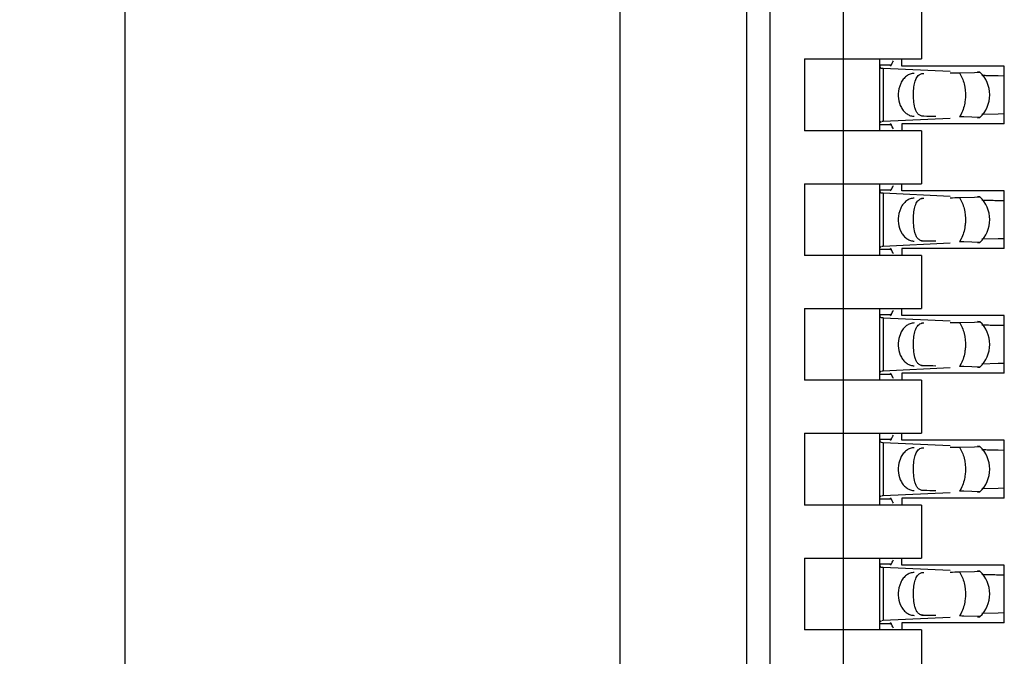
# Model space of a CAD drawing. Header units: inches. Extents: x 0 to 22, y 0 to 17.
# Tile 14 of 61: x 4.188 to 4.436, y 7.874 to 8.034. Entities that reach past the tile are written whole.
import ezdxf

# ---------------------------------------------------------------- set-up
doc = ezdxf.new("R2010")
doc.units = ezdxf.units.IN
doc.header["$LTSCALE"] = 1.21
doc.header["$MEASUREMENT"] = 0
doc.layers.get('0').update_dxf_attribs({"linetype": 'CONTINUOUS'})
doc.layers.add('DIMENSIONS', color=7, linetype='CONTINUOUS')
doc.styles.get("Standard").update_dxf_attribs({"font": 'txt', "width": 0.8})
doc.dimstyles.new('DIMSTYLE_1', dxfattribs={"dimtxt": 0.125, "dimasz": 0.18, "dimexe": 0.18, "dimexo": 0.0625, "dimgap": 0.09, "dimtad": 0, "dimtih": 1, "dimtoh": 1, "dimdec": 3, "dimzin": 4, "dimdsep": 46, "dimtxsty": 'STANDARD', "dimblk": '_FILLED', "dimblk1": '_FILLED', "dimblk2": '_FILLED', "dimcen": 0.09, "dimadec": 0, "dimazin": 0, "dimtp": 0.01, "dimtm": 0.01, "dimtfac": 1, "dimtdec": 3, "dimtofl": 0, "dimtmove": 0, "dimatfit": 3, "dimldrblk": '_FILLED', "dimfxl": 1, "dimtolj": 1, "dimtzin": 4, "dimarcsym": 0})

# ---------------------------------------------------------------- blocks, each defined once
blk = doc.blocks.new('*D16')
at = {"layer": 'DIMENSIONS', "color": 2, "linetype": 'CONTINUOUS'}
blk.add_line((4.337998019, 6.2692184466), (3.445098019, 6.2692184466), dxfattribs=at)
at = {"layer": 'DIMENSIONS', "color": 2, "linetype": 'CONTINUOUS', "insert": (3.382598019, 6.3317184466), "char_height": 0.125, "width": 1.525, "attachment_point": 3, "line_spacing_factor": 0.9}
blk.add_mtext('-4.822{\\Ftxt.shx;\\W1.000000;\\H0.125000; }[122.48]', dxfattribs=at)
blk = doc.blocks.new('_FILLED')
at = {"color": 0, "linetype": 'BYBLOCK'}
blk.add_solid([(0, 0), (-1, 0.1736111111), (-1, -0.1736111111)], dxfattribs=at)
blk = doc.blocks.new('*D17')
at = {"layer": 'DIMENSIONS', "color": 2, "linetype": 'CONTINUOUS'}
for p, q in [((3.7807905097, 6.1477749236), (3.6201636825, 5.9958963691)), ((4.326098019, 6.1477749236), (3.7807905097, 6.1477749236)), ((3.6201636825, 5.9958963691), (3.445098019, 5.9958963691))]:
    blk.add_line(p, q, dxfattribs=at)
at = {"layer": 'DIMENSIONS', "color": 2, "linetype": 'CONTINUOUS', "insert": (3.382598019, 6.0583963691), "char_height": 0.125, "width": 1.525, "attachment_point": 3, "line_spacing_factor": 0.9}
blk.add_mtext('-4.943{\\Ftxt.shx;\\W1.000000;\\H0.125000; }[125.56]', dxfattribs=at)

msp = doc.modelspace()

# ---------------------------------------------------------------- linework, layer by layer
at = {"color": 7, "linetype": 'CONTINUOUS'}
for p, q in [((4.2143854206, 10.282284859), (4.2143854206, 7.0781520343)), ((4.3393854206, 7.0781395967), (4.3393854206, 10.2822972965)), ((4.3713366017, 7.385423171), (4.3713366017, 10.2200688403)), ((4.3772421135, 7.5035334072), (4.3772421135, 10.040934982)), ((4.3957460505, 7.5678205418), (4.3957460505, 10.0376714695)), ((4.4154310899, 8.0377853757), (4.4154310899, 8.024399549)), ((4.3859035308, 8.024399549), (4.4154310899, 8.024399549)), ((4.3859035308, 8.024399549), (4.3859035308, 8.0062893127)), ((4.4048011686, 8.024399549), (4.4048011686, 8.0062893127)), ((4.41047046, 8.0226278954), (4.41047046, 8.024399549)), ((4.4048011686, 8.0229061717), (4.4077463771, 8.0229061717)), ((4.4048021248, 8.0229644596), (4.404801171, 8.0228958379)), ((4.4048011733, 8.0228942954), (4.4049701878, 8.022259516)), ((4.4049701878, 8.022259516), (4.4051883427, 8.0221180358)), ((4.4051883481, 8.022119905), (4.4055462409, 8.0220980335)), ((4.4057680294, 8.0220866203), (4.4226511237, 8.0213025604)), ((4.4077463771, 8.0229061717), (4.4074563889, 8.0225790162)), ((4.4362972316, 8.0226278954), (4.41047046, 8.0226278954)), ((4.424986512, 8.0209094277), (4.4287344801, 8.0209893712)), ((4.4287344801, 8.0209893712), (4.4301509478, 8.021081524)), ((4.4301509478, 8.021081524), (4.4295210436, 8.0211340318)), ((4.4362972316, 8.0080609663), (4.4362972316, 8.0226278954)), ((4.415578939, 8.0207162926), (4.4160108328, 8.0207578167)), ((4.4347645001, 8.0201897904), (4.4362810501, 8.0201577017)), ((4.4101548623, 8.0182503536), (4.4096778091, 8.0168577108)), ((4.4051883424, 8.008570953), (4.4048427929, 8.0081672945)), ((4.4057680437, 8.0086017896), (4.4053529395, 8.0085798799)), ((4.4226511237, 8.0093863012), (4.4057680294, 8.0086022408)), ((4.4301510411, 8.0096074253), (4.4261139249, 8.0097607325)), ((4.4295210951, 8.0095548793), (4.4301010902, 8.0095938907)), ((4.4347644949, 8.0104989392), (4.430606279, 8.0103887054)), ((4.4362810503, 8.0105310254), (4.4347644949, 8.0104989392)), ((4.4154310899, 8.0062893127), (4.3859035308, 8.0062893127)), ((4.4077463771, 8.00778269), (4.4048011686, 8.00778269)), ((4.404801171, 8.0077930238), (4.4048021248, 8.0077244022)), ((4.4048427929, 8.0081672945), (4.4048011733, 8.0077945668)), ((4.4074564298, 8.0081098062), (4.4077463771, 8.00778269)), ((4.4362972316, 8.0080609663), (4.41047046, 8.0080609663)), ((4.41047046, 8.0080609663), (4.41047046, 8.0062893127)), ((4.4154310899, 8.0062893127), (4.4154310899, 7.992903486)), ((4.3859035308, 7.992903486), (4.4154310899, 7.992903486)), ((4.3859035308, 7.992903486), (4.3859035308, 7.9747932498)), ((4.4048011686, 7.992903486), (4.4048011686, 7.9747932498)), ((4.4048011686, 7.9914101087), (4.4077463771, 7.9914101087)), ((4.4048021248, 7.9914683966), (4.404801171, 7.9913997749)), ((4.4048011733, 7.9913982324), (4.4049701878, 7.990763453)), ((4.4077463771, 7.9914101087), (4.4074563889, 7.9910829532)), ((4.41047046, 7.9911318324), (4.41047046, 7.992903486)), ((4.4362972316, 7.9911318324), (4.41047046, 7.9911318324)), ((4.4362972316, 7.9765649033), (4.4362972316, 7.9911318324)), ((4.4049701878, 7.990763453), (4.4051883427, 7.9906219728)), ((4.4051883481, 7.990623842), (4.4055462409, 7.9906019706)), ((4.4057680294, 7.9905905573), (4.4226511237, 7.9898064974)), ((4.415578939, 7.9892202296), (4.4160108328, 7.9892617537)), ((4.424986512, 7.9894133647), (4.4287344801, 7.9894933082)), ((4.4287344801, 7.9894933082), (4.4301509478, 7.989585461)), ((4.4301509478, 7.989585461), (4.4295210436, 7.9896379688)), ((4.4347645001, 7.9886937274), (4.4362810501, 7.9886616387)), ((4.4101548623, 7.9867542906), (4.4096778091, 7.9853616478)), ((4.4347644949, 7.9790028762), (4.430606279, 7.9788926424)), ((4.4362810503, 7.9790349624), (4.4347644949, 7.9790028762)), ((4.4077463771, 7.976286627), (4.4048011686, 7.976286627)), ((4.404801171, 7.9762969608), (4.4048021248, 7.9762283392)), ((4.4048427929, 7.9766712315), (4.4048011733, 7.9762985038)), ((4.4051883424, 7.97707489), (4.4048427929, 7.9766712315)), ((4.4057680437, 7.9771057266), (4.4053529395, 7.9770838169)), ((4.4226511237, 7.9778902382), (4.4057680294, 7.9771061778)), ((4.4074564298, 7.9766137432), (4.4077463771, 7.976286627)), ((4.4362972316, 7.9765649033), (4.41047046, 7.9765649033)), ((4.41047046, 7.9765649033), (4.41047046, 7.9747932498)), ((4.4301510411, 7.9781113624), (4.4261139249, 7.9782646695)), ((4.4295210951, 7.9780588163), (4.4301010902, 7.9780978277)), ((4.4154310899, 7.9747932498), (4.3859035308, 7.9747932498)), ((4.4154310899, 7.9747932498), (4.4154310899, 7.961407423)), ((4.3859035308, 7.961407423), (4.4154310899, 7.961407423)), ((4.3859035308, 7.961407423), (4.3859035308, 7.9432971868)), ((4.4048011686, 7.961407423), (4.4048011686, 7.9432971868)), ((4.41047046, 7.9596357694), (4.41047046, 7.961407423)), ((4.4048011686, 7.9599140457), (4.4077463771, 7.9599140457)), ((4.4048021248, 7.9599723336), (4.404801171, 7.9599037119)), ((4.4048011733, 7.9599021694), (4.4049701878, 7.9592673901)), ((4.4049701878, 7.9592673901), (4.4051883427, 7.9591259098)), ((4.4051883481, 7.959127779), (4.4055462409, 7.9591059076)), ((4.4057680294, 7.9590944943), (4.4226511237, 7.9583104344)), ((4.4077463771, 7.9599140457), (4.4074563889, 7.9595868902)), ((4.4362972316, 7.9596357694), (4.41047046, 7.9596357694)), ((4.4362972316, 7.9450688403), (4.4362972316, 7.9596357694)), ((4.415578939, 7.9577241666), (4.4160108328, 7.9577656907)), ((4.424986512, 7.9579173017), (4.4287344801, 7.9579972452)), ((4.4287344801, 7.9579972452), (4.4301509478, 7.9580893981)), ((4.4301509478, 7.9580893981), (4.4295210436, 7.9581419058)), ((4.4347645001, 7.9571976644), (4.4362810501, 7.9571655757)), ((4.4101548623, 7.9552582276), (4.4096778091, 7.9538655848)), ((4.4226511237, 7.9463941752), (4.4057680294, 7.9456101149)), ((4.4301510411, 7.9466152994), (4.4261139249, 7.9467686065)), ((4.4295210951, 7.9465627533), (4.4301010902, 7.9466017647)), ((4.4347644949, 7.9475068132), (4.430606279, 7.9473965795)), ((4.4362810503, 7.9475388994), (4.4347644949, 7.9475068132)), ((4.4077463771, 7.944790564), (4.4048011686, 7.944790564)), ((4.404801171, 7.9448008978), (4.4048021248, 7.9447322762)), ((4.4048427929, 7.9451751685), (4.4048011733, 7.9448024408)), ((4.4051883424, 7.945578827), (4.4048427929, 7.9451751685)), ((4.4057680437, 7.9456096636), (4.4053529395, 7.9455877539)), ((4.4074564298, 7.9451176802), (4.4077463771, 7.944790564)), ((4.4362972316, 7.9450688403), (4.41047046, 7.9450688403)), ((4.41047046, 7.9450688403), (4.41047046, 7.9432971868)), ((4.4154310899, 7.9432971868), (4.3859035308, 7.9432971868)), ((4.4154310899, 7.9432971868), (4.4154310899, 7.92991136)), ((4.3859035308, 7.92991136), (4.4154310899, 7.92991136)), ((4.3859035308, 7.92991136), (4.3859035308, 7.9118011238)), ((4.4048011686, 7.92991136), (4.4048011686, 7.9118011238)), ((4.41047046, 7.9281397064), (4.41047046, 7.92991136)), ((4.4048011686, 7.9284179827), (4.4077463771, 7.9284179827)), ((4.4048021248, 7.9284762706), (4.404801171, 7.9284076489)), ((4.4048011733, 7.9284061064), (4.4049701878, 7.9277713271)), ((4.4049701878, 7.9277713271), (4.4051883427, 7.9276298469)), ((4.4051883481, 7.927631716), (4.4055462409, 7.9276098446)), ((4.4057680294, 7.9275984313), (4.4226511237, 7.9268143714)), ((4.4077463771, 7.9284179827), (4.4074563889, 7.9280908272)), ((4.4362972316, 7.9281397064), (4.41047046, 7.9281397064)), ((4.424986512, 7.9264212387), (4.4287344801, 7.9265011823)), ((4.4287344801, 7.9265011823), (4.4301509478, 7.9265933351)), ((4.4301509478, 7.9265933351), (4.4295210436, 7.9266458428)), ((4.4362972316, 7.9135727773), (4.4362972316, 7.9281397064)), ((4.415578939, 7.9262281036), (4.4160108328, 7.9262696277)), ((4.4347645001, 7.9257016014), (4.4362810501, 7.9256695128)), ((4.4101548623, 7.9237621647), (4.4096778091, 7.9223695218)), ((4.4051883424, 7.914082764), (4.4048427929, 7.9136791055)), ((4.4057680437, 7.9141136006), (4.4053529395, 7.9140916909)), ((4.4226511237, 7.9148981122), (4.4057680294, 7.9141140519)), ((4.4301510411, 7.9151192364), (4.4261139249, 7.9152725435)), ((4.4295210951, 7.9150666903), (4.4301010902, 7.9151057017)), ((4.4347644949, 7.9160107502), (4.430606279, 7.9159005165)), ((4.4362810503, 7.9160428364), (4.4347644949, 7.9160107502)), ((4.4154310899, 7.9118011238), (4.3859035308, 7.9118011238)), ((4.4077463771, 7.913294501), (4.4048011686, 7.913294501)), ((4.404801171, 7.9133048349), (4.4048021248, 7.9132362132)), ((4.4048427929, 7.9136791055), (4.4048011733, 7.9133063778)), ((4.4074564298, 7.9136216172), (4.4077463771, 7.913294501)), ((4.4362972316, 7.9135727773), (4.41047046, 7.9135727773)), ((4.41047046, 7.9135727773), (4.41047046, 7.9118011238)), ((4.4154310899, 7.9118011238), (4.4154310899, 7.898415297)), ((4.3859035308, 7.898415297), (4.4154310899, 7.898415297)), ((4.3859035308, 7.898415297), (4.3859035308, 7.8803050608)), ((4.4048011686, 7.898415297), (4.4048011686, 7.8803050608)), ((4.4048011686, 7.8969219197), (4.4077463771, 7.8969219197)), ((4.4048021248, 7.8969802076), (4.404801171, 7.8969115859)), ((4.4048011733, 7.8969100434), (4.4049701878, 7.8962752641)), ((4.4077463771, 7.8969219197), (4.4074563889, 7.8965947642)), ((4.41047046, 7.8966436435), (4.41047046, 7.898415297)), ((4.4362972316, 7.8966436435), (4.41047046, 7.8966436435)), ((4.4362972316, 7.8820767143), (4.4362972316, 7.8966436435)), ((4.4049701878, 7.8962752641), (4.4051883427, 7.8961337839)), ((4.4051883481, 7.896135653), (4.4055462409, 7.8961137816)), ((4.4057680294, 7.8961023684), (4.4226511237, 7.8953183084)), ((4.415578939, 7.8947320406), (4.4160108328, 7.8947735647)), ((4.424986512, 7.8949251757), (4.4287344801, 7.8950051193)), ((4.4287344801, 7.8950051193), (4.4301509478, 7.8950972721)), ((4.4301509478, 7.8950972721), (4.4295210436, 7.8951497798)), ((4.4347645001, 7.8942055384), (4.4362810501, 7.8941734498)), ((4.4101548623, 7.8922661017), (4.4096778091, 7.8908734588)), ((4.4347644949, 7.8845146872), (4.430606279, 7.8844044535)), ((4.4362810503, 7.8845467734), (4.4347644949, 7.8845146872)), ((4.4077463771, 7.881798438), (4.4048011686, 7.881798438)), ((4.404801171, 7.8818087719), (4.4048021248, 7.8817401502)), ((4.4048427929, 7.8821830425), (4.4048011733, 7.8818103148)), ((4.4051883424, 7.882586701), (4.4048427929, 7.8821830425)), ((4.4057680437, 7.8826175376), (4.4053529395, 7.8825956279)), ((4.4226511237, 7.8834020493), (4.4057680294, 7.8826179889)), ((4.4074564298, 7.8821255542), (4.4077463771, 7.881798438)), ((4.4362972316, 7.8820767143), (4.41047046, 7.8820767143)), ((4.41047046, 7.8820767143), (4.41047046, 7.8803050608)), ((4.4301510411, 7.8836231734), (4.4261139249, 7.8837764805)), ((4.4295210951, 7.8835706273), (4.4301010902, 7.8836096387)), ((4.4154310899, 7.8803050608), (4.3859035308, 7.8803050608)), ((4.4154310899, 7.8803050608), (4.4154310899, 7.866919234))]:
    msp.add_line(p, q, dxfattribs=at)
at = {"color": 9, "linetype": 'CONTINUOUS'}
for p, q in [((4.4057680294, 8.0220866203), (4.4057680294, 8.0086022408)), ((4.4154310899, 8.0207578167), (4.4160108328, 8.0207578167)), ((4.4160108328, 8.009931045), (4.4154310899, 8.009931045)), ((4.4253980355, 8.0104909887), (4.4249865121, 8.009779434)), ((4.4057680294, 7.9905905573), (4.4057680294, 7.9771061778)), ((4.4154310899, 7.9892617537), (4.4160108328, 7.9892617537)), ((4.4253980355, 7.9789949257), (4.4249865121, 7.978283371)), ((4.4160108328, 7.978434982), (4.4154310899, 7.978434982)), ((4.4057680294, 7.9590944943), (4.4057680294, 7.9456101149)), ((4.4154310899, 7.9577656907), (4.4160108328, 7.9577656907)), ((4.4160108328, 7.946938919), (4.4154310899, 7.946938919)), ((4.4253980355, 7.9474988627), (4.4249865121, 7.946787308)), ((4.4057680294, 7.9275984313), (4.4057680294, 7.9141140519)), ((4.4154310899, 7.9262696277), (4.4160108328, 7.9262696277)), ((4.4160108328, 7.9154428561), (4.4154310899, 7.9154428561)), ((4.4253980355, 7.9160027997), (4.4249865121, 7.9152912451)), ((4.4057680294, 7.8961023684), (4.4057680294, 7.8826179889)), ((4.4154310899, 7.8947735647), (4.4160108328, 7.8947735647)), ((4.4253980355, 7.8845067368), (4.4249865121, 7.8837951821)), ((4.4160108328, 7.8839467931), (4.4154310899, 7.8839467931))]:
    msp.add_line(p, q, dxfattribs=at)
at = {"color": 7, "linetype": 'CONTINUOUS'}
for centre, radius, start, end in [((4.4073462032, 8.0562705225), 0.0342198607, 266.9848544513, 267.356632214), ((4.4247578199, 8.0153444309), 0.0078740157, 313.2313990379, 46.7695386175), ((4.4392244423, 8.2814830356), 0.2613250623, 268.110127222, 268.3298669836), ((4.4415281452, 8.3618260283), 0.3417010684, 268.3363875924, 268.582163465), ((4.4473029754, 8.5891279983), 0.569076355, 268.5671778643, 268.7374983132), ((4.4184042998, 7.578982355), 0.4308473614, 88.9746889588, 89.1246374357), ((4.4073462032, 8.0247744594), 0.0342198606, 266.9848544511, 267.3566322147), ((4.4247578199, 7.9838483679), 0.0078740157, 313.2313990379, 46.7695386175), ((4.4392244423, 8.2499869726), 0.2613250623, 268.110127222, 268.3298669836), ((4.4415281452, 8.3303299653), 0.3417010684, 268.3363875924, 268.582163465), ((4.4473029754, 8.5576319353), 0.569076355, 268.5671778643, 268.7374983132), ((4.4184042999, 7.5474862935), 0.4308473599, 88.9746889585, 89.1246374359), ((4.4073462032, 7.9932783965), 0.0342198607, 266.9848544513, 267.356632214), ((4.4247578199, 7.9523523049), 0.0078740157, 313.2313990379, 46.7695386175), ((4.4392244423, 8.2184909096), 0.2613250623, 268.110127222, 268.3298669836), ((4.4415281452, 8.2988339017), 0.3417010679, 268.3363875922, 268.5821634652), ((4.4473029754, 8.5261358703), 0.569076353, 268.5671778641, 268.7374983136), ((4.4184042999, 7.5159902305), 0.4308473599, 88.9746889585, 89.1246374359), ((4.4073462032, 7.9617823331), 0.0342198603, 266.9848544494, 267.3566322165), ((4.4247578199, 7.9208562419), 0.0078740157, 313.2313990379, 46.7695386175), ((4.4392244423, 8.1869948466), 0.2613250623, 268.110127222, 268.3298669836), ((4.4415281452, 8.2673378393), 0.3417010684, 268.3363875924, 268.582163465), ((4.4473029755, 8.4946398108), 0.5690763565, 268.5671778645, 268.737498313), ((4.4184042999, 7.4844941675), 0.4308473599, 88.9746889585, 89.1246374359), ((4.4073462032, 7.9302862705), 0.0342198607, 266.9848544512, 267.356632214), ((4.4247578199, 7.8893601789), 0.0078740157, 313.2313990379, 46.7695386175), ((4.4392244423, 8.1554987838), 0.2613250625, 268.110127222, 268.3298669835), ((4.4415281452, 8.2358417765), 0.3417010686, 268.3363875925, 268.5821634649), ((4.4473029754, 8.4631437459), 0.5690763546, 268.5671778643, 268.7374983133), ((4.4184042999, 7.4529981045), 0.4308473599, 88.9746889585, 89.1246374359)]:
    msp.add_arc(centre, radius, start, end, dxfattribs=at)
for centre, major_axis, ratio, start_param, end_param in [((4.4066085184, 8.0339273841), (-0, 0.0118110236), 0.2679491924, -2.7738167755, -2.5765937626), ((4.0883510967, 8.0153444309), (0.4711895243, 0.0078735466), 0.0001824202, -0.7820906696, -0.7749796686), ((4.0883510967, 8.0153444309), (0.4711895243, -0.0078735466), 0.0001824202, 0.7929389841, 0.8018391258), ((4.4066085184, 7.9967614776), (0, 0.0118110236), 0.2679491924, -0.5650009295, -0.3677758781), ((4.4066085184, 8.0024313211), (0, 0.0118110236), 0.2679491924, -2.7738167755, -2.5765937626), ((4.0883510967, 7.9838483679), (0.4711895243, 0.0078735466), 0.0001824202, -0.7820906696, -0.7749796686), ((4.4066085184, 7.9652654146), (0, 0.0118110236), 0.2679491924, -0.5650009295, -0.3677758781), ((4.0883510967, 7.9838483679), (0.4711895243, -0.0078735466), 0.0001824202, 0.7929389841, 0.8018391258), ((4.4066085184, 7.9709352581), (-0, 0.0118110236), 0.2679491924, -2.7738167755, -2.5765937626), ((4.0883510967, 7.9523523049), (0.4711895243, 0.0078735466), 0.0001824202, -0.7820906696, -0.7749796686), ((4.0883510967, 7.9523523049), (0.4711895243, -0.0078735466), 0.0001824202, 0.7929389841, 0.8018391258), ((4.4066085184, 7.9337693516), (-0, 0.0118110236), 0.2679491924, -0.5650009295, -0.3677758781), ((4.4066085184, 7.9394391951), (-0, 0.0118110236), 0.2679491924, -2.7738167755, -2.5765937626), ((4.0883510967, 7.9208562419), (0.4711895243, 0.0078735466), 0.0001824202, -0.7820906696, -0.7749796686), ((4.0883510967, 7.9208562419), (0.4711895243, -0.0078735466), 0.0001824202, 0.7929389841, 0.8018391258), ((4.4066085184, 7.9022732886), (0, 0.0118110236), 0.2679491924, -0.5650009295, -0.3677758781), ((4.4066085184, 7.9079431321), (0, 0.0118110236), 0.2679491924, -2.7738167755, -2.5765937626), ((4.0883510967, 7.8893601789), (0.4711895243, 0.0078735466), 0.0001824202, -0.7820906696, -0.7749796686), ((4.4066085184, 7.8707772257), (0, 0.0118110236), 0.2679491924, -0.5650009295, -0.3677758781), ((4.0883510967, 7.8893601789), (0.4711895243, -0.0078735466), 0.0001824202, 0.7929389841, 0.8018391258)]:
    msp.add_ellipse(centre, major_axis=major_axis, ratio=ratio, start_param=start_param, end_param=end_param, dxfattribs=at)
at = {"color": 9, "linetype": 'CONTINUOUS'}
for points, knots in [([(4.4249865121, 8.0209094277), (4.4255352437, 8.0200688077), (4.4263281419, 8.0180781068), (4.4265254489, 8.015962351), (4.4264822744, 8.0148693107)], [0, 0, 0, 0, 0.4785423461, 1, 1, 1, 1]), ([(4.4264822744, 8.0148693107), (4.4264667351, 8.0144759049), (4.426333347, 8.0129724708), (4.4259062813, 8.011484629), (4.4253980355, 8.0104909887)], [0, 0, 0, 0, 0.260772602, 1, 1, 1, 1]), ([(4.4249865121, 7.9894133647), (4.4255352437, 7.9885727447), (4.4263281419, 7.9865820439), (4.4265254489, 7.984466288), (4.4264822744, 7.9833732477)], [0, 0, 0, 0, 0.4785423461, 1, 1, 1, 1]), ([(4.4264822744, 7.9833732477), (4.4264667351, 7.9829798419), (4.426333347, 7.9814764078), (4.4259062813, 7.979988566), (4.4253980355, 7.9789949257)], [0, 0, 0, 0, 0.260772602, 1, 1, 1, 1]), ([(4.4249865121, 7.9579173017), (4.4255352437, 7.9570766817), (4.4263281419, 7.9550859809), (4.4265254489, 7.952970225), (4.4264822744, 7.9518771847)], [0, 0, 0, 0, 0.4785423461, 1, 1, 1, 1]), ([(4.4264822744, 7.9518771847), (4.4264667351, 7.9514837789), (4.426333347, 7.9499803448), (4.4259062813, 7.948492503), (4.4253980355, 7.9474988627)], [0, 0, 0, 0, 0.260772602, 1, 1, 1, 1]), ([(4.4249865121, 7.9264212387), (4.4255352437, 7.9255806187), (4.4263281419, 7.9235899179), (4.4265254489, 7.921474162), (4.4264822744, 7.9203811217)], [0, 0, 0, 0, 0.4785423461, 1, 1, 1, 1]), ([(4.4264822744, 7.9203811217), (4.4264667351, 7.9199877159), (4.426333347, 7.9184842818), (4.4259062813, 7.91699644), (4.4253980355, 7.9160027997)], [0, 0, 0, 0, 0.260772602, 1, 1, 1, 1]), ([(4.4249865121, 7.8949251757), (4.4255352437, 7.8940845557), (4.4263281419, 7.8920938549), (4.4265254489, 7.889978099), (4.4264822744, 7.8888850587)], [0, 0, 0, 0, 0.4785423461, 1, 1, 1, 1]), ([(4.4264822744, 7.8888850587), (4.4264667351, 7.8884916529), (4.426333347, 7.8869882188), (4.4259062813, 7.885500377), (4.4253980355, 7.8845067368)], [0, 0, 0, 0, 0.260772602, 1, 1, 1, 1])]:
    msp.add_open_spline(points, degree=3, knots=knots, dxfattribs=at)
at = {"color": 7, "linetype": 'CONTINUOUS'}
for points, knots in [([(4.4135608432, 8.0207578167), (4.4132207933, 8.0207521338), (4.4125230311, 8.0206227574), (4.4115669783, 8.0200999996), (4.4107462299, 8.0192910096), (4.4103308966, 8.0186158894), (4.4101548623, 8.0182503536)], [0, 0, 0, 0, 0.229791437, 0.4696702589, 0.7258733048, 1, 1, 1, 1]), ([(4.4133856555, 8.0160033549), (4.4134078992, 8.0165894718), (4.4135021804, 8.0176648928), (4.4137937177, 8.0189298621), (4.414177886, 8.0197393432), (4.4145366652, 8.0202109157), (4.4150084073, 8.0205591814), (4.4153825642, 8.0206801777), (4.415578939, 8.0207162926)], [0, 0, 0, 0, 0.3145836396, 0.5783093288, 0.6903244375, 0.7929302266, 0.8929102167, 1, 1, 1, 1]), ([(4.4096778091, 8.0168577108), (4.4095006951, 8.0160540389), (4.4094347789, 8.0144008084), (4.4100423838, 8.0124551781), (4.4109155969, 8.0112047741), (4.4117034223, 8.010499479), (4.412599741, 8.0100478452), (4.4132452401, 8.0099363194), (4.4135608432, 8.009931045)], [0, 0, 0, 0, 0.2761150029, 0.5429829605, 0.6674054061, 0.7841211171, 0.8940953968, 1, 1, 1, 1]), ([(4.413732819, 8.0121029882), (4.4135725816, 8.0126949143), (4.4133861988, 8.0139982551), (4.4133592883, 8.0153085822), (4.4133856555, 8.0160033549)], [0, 0, 0, 0, 0.468650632, 1, 1, 1, 1]), ([(4.4160108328, 8.009931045), (4.4157176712, 8.0099359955), (4.4152844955, 8.0100081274), (4.4147962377, 8.010277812), (4.4143925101, 8.0106307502), (4.4140037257, 8.0112445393), (4.4138145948, 8.0118009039), (4.413732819, 8.0121029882)], [0, 0, 0, 0, 0.2575080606, 0.3729976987, 0.4863784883, 0.7251431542, 1, 1, 1, 1]), ([(4.4135608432, 7.9892617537), (4.4132207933, 7.9892560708), (4.4125230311, 7.9891266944), (4.4115669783, 7.9886039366), (4.4107462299, 7.9877949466), (4.4103308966, 7.9871198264), (4.4101548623, 7.9867542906)], [0, 0, 0, 0, 0.229791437, 0.4696702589, 0.7258733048, 1, 1, 1, 1]), ([(4.4133856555, 7.9845072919), (4.4134078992, 7.9850934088), (4.4135021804, 7.9861688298), (4.4137937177, 7.9874337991), (4.414177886, 7.9882432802), (4.4145366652, 7.9887148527), (4.4150084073, 7.9890631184), (4.4153825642, 7.9891841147), (4.415578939, 7.9892202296)], [0, 0, 0, 0, 0.3145836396, 0.5783093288, 0.6903244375, 0.7929302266, 0.8929102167, 1, 1, 1, 1]), ([(4.4096778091, 7.9853616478), (4.4095006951, 7.9845579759), (4.4094347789, 7.9829047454), (4.4100423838, 7.9809591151), (4.4109155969, 7.9797087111), (4.4117034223, 7.979003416), (4.412599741, 7.9785517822), (4.4132452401, 7.9784402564), (4.4135608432, 7.978434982)], [0, 0, 0, 0, 0.2761150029, 0.5429829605, 0.6674054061, 0.7841211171, 0.8940953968, 1, 1, 1, 1]), ([(4.413732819, 7.9806069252), (4.4135725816, 7.9811988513), (4.4133861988, 7.9825021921), (4.4133592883, 7.9838125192), (4.4133856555, 7.9845072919)], [0, 0, 0, 0, 0.468650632, 1, 1, 1, 1]), ([(4.4160108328, 7.978434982), (4.4157176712, 7.9784399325), (4.4152844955, 7.9785120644), (4.4147962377, 7.978781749), (4.4143925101, 7.9791346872), (4.4140037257, 7.9797484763), (4.4138145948, 7.980304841), (4.413732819, 7.9806069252)], [0, 0, 0, 0, 0.2575080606, 0.3729976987, 0.4863784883, 0.7251431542, 1, 1, 1, 1]), ([(4.4135608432, 7.9577656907), (4.4132207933, 7.9577600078), (4.4125230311, 7.9576306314), (4.4115669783, 7.9571078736), (4.4107462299, 7.9562988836), (4.4103308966, 7.9556237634), (4.4101548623, 7.9552582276)], [0, 0, 0, 0, 0.229791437, 0.4696702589, 0.7258733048, 1, 1, 1, 1]), ([(4.4133856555, 7.9530112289), (4.4134078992, 7.9535973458), (4.4135021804, 7.9546727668), (4.4137937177, 7.9559377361), (4.414177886, 7.9567472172), (4.4145366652, 7.9572187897), (4.4150084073, 7.9575670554), (4.4153825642, 7.9576880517), (4.415578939, 7.9577241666)], [0, 0, 0, 0, 0.3145836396, 0.5783093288, 0.6903244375, 0.7929302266, 0.8929102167, 1, 1, 1, 1]), ([(4.4096778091, 7.9538655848), (4.4095006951, 7.9530619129), (4.4094347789, 7.9514086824), (4.4100423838, 7.9494630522), (4.4109155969, 7.9482126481), (4.4117034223, 7.947507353), (4.412599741, 7.9470557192), (4.4132452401, 7.9469441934), (4.4135608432, 7.946938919)], [0, 0, 0, 0, 0.2761150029, 0.5429829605, 0.6674054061, 0.7841211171, 0.8940953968, 1, 1, 1, 1]), ([(4.413732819, 7.9491108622), (4.4135725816, 7.9497027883), (4.4133861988, 7.9510061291), (4.4133592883, 7.9523164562), (4.4133856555, 7.9530112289)], [0, 0, 0, 0, 0.468650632, 1, 1, 1, 1]), ([(4.4160108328, 7.946938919), (4.4157176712, 7.9469438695), (4.4152844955, 7.9470160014), (4.4147962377, 7.947285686), (4.4143925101, 7.9476386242), (4.4140037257, 7.9482524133), (4.4138145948, 7.948808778), (4.413732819, 7.9491108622)], [0, 0, 0, 0, 0.2575080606, 0.3729976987, 0.4863784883, 0.7251431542, 1, 1, 1, 1]), ([(4.4135608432, 7.9262696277), (4.4132207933, 7.9262639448), (4.4125230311, 7.9261345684), (4.4115669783, 7.9256118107), (4.4107462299, 7.9248028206), (4.4103308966, 7.9241277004), (4.4101548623, 7.9237621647)], [0, 0, 0, 0, 0.229791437, 0.4696702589, 0.7258733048, 1, 1, 1, 1]), ([(4.4133856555, 7.9215151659), (4.4134078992, 7.9221012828), (4.4135021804, 7.9231767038), (4.4137937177, 7.9244416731), (4.414177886, 7.9252511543), (4.4145366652, 7.9257227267), (4.4150084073, 7.9260709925), (4.4153825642, 7.9261919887), (4.415578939, 7.9262281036)], [0, 0, 0, 0, 0.3145836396, 0.5783093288, 0.6903244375, 0.7929302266, 0.8929102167, 1, 1, 1, 1]), ([(4.4096778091, 7.9223695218), (4.4095006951, 7.9215658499), (4.4094347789, 7.9199126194), (4.4100423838, 7.9179669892), (4.4109155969, 7.9167165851), (4.4117034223, 7.91601129), (4.412599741, 7.9155596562), (4.4132452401, 7.9154481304), (4.4135608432, 7.9154428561)], [0, 0, 0, 0, 0.2761150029, 0.5429829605, 0.6674054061, 0.7841211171, 0.8940953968, 1, 1, 1, 1]), ([(4.413732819, 7.9176147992), (4.4135725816, 7.9182067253), (4.4133861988, 7.9195100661), (4.4133592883, 7.9208203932), (4.4133856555, 7.9215151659)], [0, 0, 0, 0, 0.468650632, 1, 1, 1, 1]), ([(4.4160108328, 7.9154428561), (4.4157176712, 7.9154478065), (4.4152844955, 7.9155199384), (4.4147962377, 7.915789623), (4.4143925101, 7.9161425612), (4.4140037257, 7.9167563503), (4.4138145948, 7.917312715), (4.413732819, 7.9176147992)], [0, 0, 0, 0, 0.2575080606, 0.3729976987, 0.4863784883, 0.7251431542, 1, 1, 1, 1]), ([(4.4135608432, 7.8947735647), (4.4132207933, 7.8947678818), (4.4125230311, 7.8946385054), (4.4115669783, 7.8941157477), (4.4107462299, 7.8933067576), (4.4103308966, 7.8926316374), (4.4101548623, 7.8922661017)], [0, 0, 0, 0, 0.229791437, 0.4696702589, 0.7258733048, 1, 1, 1, 1]), ([(4.4133856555, 7.8900191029), (4.4134078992, 7.8906052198), (4.4135021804, 7.8916806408), (4.4137937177, 7.8929456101), (4.414177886, 7.8937550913), (4.4145366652, 7.8942266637), (4.4150084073, 7.8945749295), (4.4153825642, 7.8946959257), (4.415578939, 7.8947320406)], [0, 0, 0, 0, 0.3145836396, 0.5783093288, 0.6903244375, 0.7929302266, 0.8929102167, 1, 1, 1, 1]), ([(4.4096778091, 7.8908734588), (4.4095006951, 7.8900697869), (4.4094347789, 7.8884165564), (4.4100423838, 7.8864709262), (4.4109155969, 7.8852205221), (4.4117034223, 7.884515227), (4.412599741, 7.8840635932), (4.4132452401, 7.8839520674), (4.4135608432, 7.8839467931)], [0, 0, 0, 0, 0.2761150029, 0.5429829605, 0.6674054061, 0.7841211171, 0.8940953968, 1, 1, 1, 1]), ([(4.413732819, 7.8861187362), (4.4135725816, 7.8867106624), (4.4133861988, 7.8880140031), (4.4133592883, 7.8893243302), (4.4133856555, 7.8900191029)], [0, 0, 0, 0, 0.468650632, 1, 1, 1, 1]), ([(4.4160108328, 7.8839467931), (4.4157176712, 7.8839517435), (4.4152844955, 7.8840238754), (4.4147962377, 7.88429356), (4.4143925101, 7.8846464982), (4.4140037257, 7.8852602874), (4.4138145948, 7.885816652), (4.413732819, 7.8861187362)], [0, 0, 0, 0, 0.2575080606, 0.3729976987, 0.4863784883, 0.7251431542, 1, 1, 1, 1])]:
    msp.add_open_spline(points, degree=3, knots=knots, dxfattribs=at)

# ---------------------------------------------------------------- dimensions: what is measured, and where the dimension line sits
at = {"layer": 'DIMENSIONS', "color": 2, "linetype": 'CONTINUOUS'}
for feature_location, offset, origin, picture, middle in [((4.337998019, 6.2692184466), (-0.8928999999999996, 0), (4.400498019, 11.0912184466), '*D16', (2.370098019, 6.2692184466)), ((4.326098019, 6.1477749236), (-0.8809999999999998, -0.15187855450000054), (4.388598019, 11.0912184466), '*D17', (2.370098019, 5.9958963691))]:
    dim = msp.add_ordinate_dim(feature_location=feature_location, offset=offset, dtype=0, origin=origin, text='-<>', dimstyle='DIMSTYLE_1', dxfattribs=at)
    dim.commit()
    dim.dimension.update_dxf_attribs({"geometry": picture, "text_midpoint": middle})

doc.saveas('drawing.dxf')
